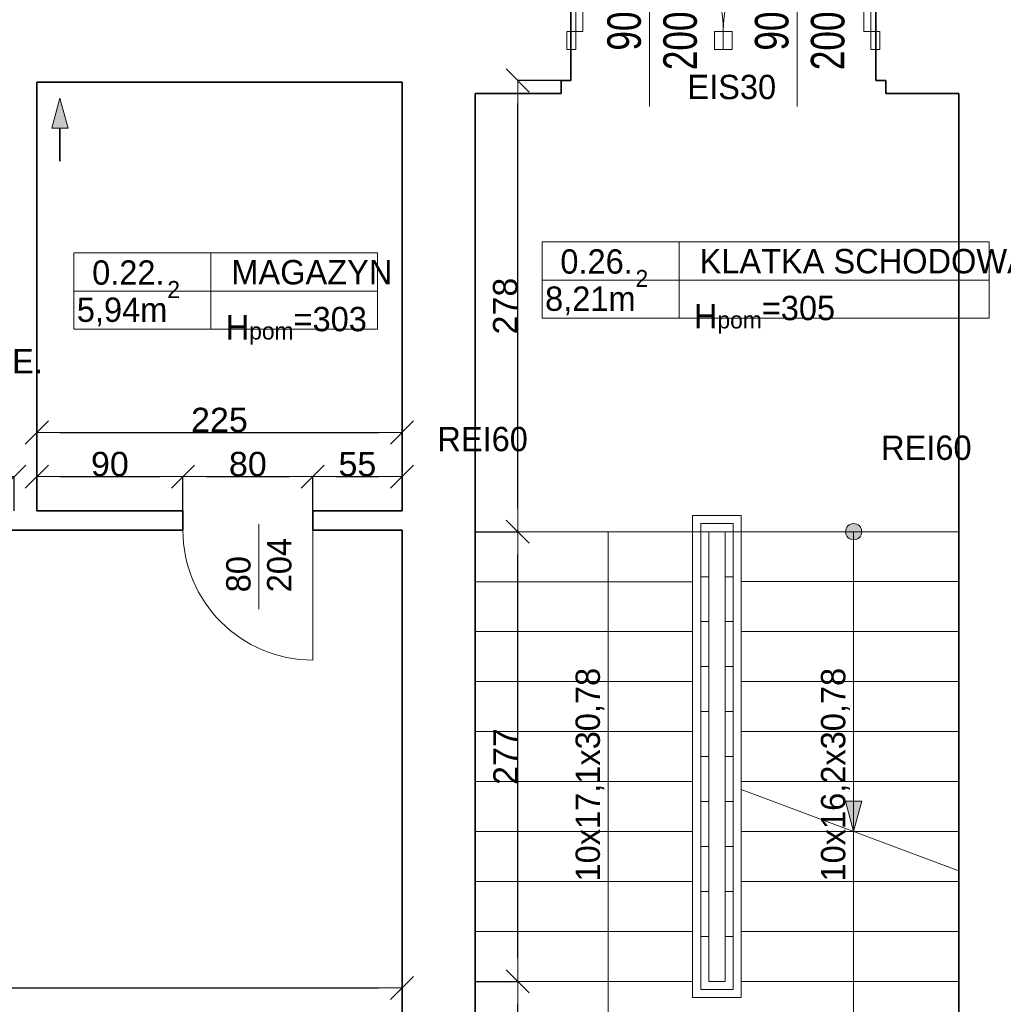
# Model space of a CAD drawing. Header units: metres. Extents: x 7506757 to 756746378, y 5735207 to 582114514.
# Tile 116 of 256: x 7694209 to 7700269, y 5824413 to 5830479. Entities that reach past the tile are written whole.
import ezdxf

# ---------------------------------------------------------------- set-up
doc = ezdxf.new("R2010")
doc.units = ezdxf.units.M
doc.header["$MEASUREMENT"] = 0
doc.header["$PDMODE"] = 2
doc.layers.get('0').update_dxf_attribs({"color": 250, "linetype": 'CONTINUOUS', "lineweight": 100, "plot": 0})
doc.layers.get('Defpoints').update_dxf_attribs({"linetype": 'CONTINUOUS'})
for name, color, linetype, lineweight in [('2D - Ogolne46', 7, 'CONTINUOUS', 18), ('7 - linia widok1', 7, 'CONTINUOUS', 13), ('M_OCIANA1', 7, 'CONTINUOUS', 13), ('M_OCIANA6', 5, 'CONTINUOUS', 35), ('M_OPISY141', 7, 'CONTINUOUS', 0), ('m_umeblowanie1', 7, 'CONTINUOUS', 13), ('NAPISY', 7, 'CONTINUOUS', 20), ('opis1', 7, 'CONTINUOUS', 13), ('OTWORY', 90, 'CONTINUOUS', 15), ('WYMIARY', 8, 'CONTINUOUS', 13)]:
    doc.layers.add(name, color=color, linetype=linetype, lineweight=lineweight)
doc.layers.add('M_OCIANA', color=7, linetype='CONTINUOUS')
doc.layers.add('PWYMIAR', color=7, linetype='CONTINUOUS')
doc.styles.add('arial', font='arial.ttf', dxfattribs={"width": 0.75, "height": 25})
doc.styles.add('GENERATED_STYLE_1', font='arial.ttf')
doc.styles.add('GENERATED_STYLE_2', font='txt')
doc.styles.add('GENERATED_STYLE_5', font='txt')
doc.dimstyles.new('GENERATED_STYLE__1', dxfattribs={"dimtxt": 150, "dimasz": 142.5, "dimexe": 0.18, "dimexo": 0, "dimgap": 0.09, "dimtad": 1, "dimdec": 0, "dimlfac": 0.1, "dimzin": 0, "dimdsep": 46, "dimtxsty": 'GENERATED_STYLE_1', "dimblk": 'ARROWHEAD_6', "dimblk1": 'ARROWHEAD_6', "dimblk2": 'ARROWHEAD_6', "dimcen": 0.09, "dimclrd": 251, "dimclre": 251, "dimclrt": 7, "dimazin": 0, "dimtfac": 1, "dimtdec": 4, "dimtmove": 0, "dimatfit": 3, "dimfxl": 0, "dimtolj": 1, "dimtzin": 0, "dimarcsym": 0})
doc.dimstyles.new('GENERATED_STYLE__2', dxfattribs={"dimtxt": 150, "dimasz": 142.5, "dimexe": 0.18, "dimexo": 0, "dimgap": 0.09, "dimtad": 1, "dimtih": 1, "dimtoh": 1, "dimdec": 0, "dimlfac": 0.1, "dimzin": 0, "dimdsep": 46, "dimtxsty": 'GENERATED_STYLE_1', "dimblk": 'ARROWHEAD_6', "dimblk1": 'ARROWHEAD_6', "dimblk2": 'ARROWHEAD_6', "dimcen": 0.09, "dimclrd": 251, "dimclre": 251, "dimclrt": 7, "dimazin": 0, "dimtfac": 1, "dimtdec": 4, "dimtmove": 0, "dimatfit": 3, "dimfxl": 0, "dimtolj": 1, "dimtzin": 0, "dimarcsym": 0})
doc.dimstyles.new('GENERATED_STYLE__3', dxfattribs={"dimtxt": 150, "dimasz": 142.5, "dimexe": 0.18, "dimexo": 0, "dimgap": 0.09, "dimtad": 1, "dimdec": 0, "dimlfac": 0.1, "dimzin": 0, "dimdsep": 46, "dimtxsty": 'GENERATED_STYLE_1', "dimblk": 'ARROWHEAD_6', "dimblk1": 'ARROWHEAD_6', "dimblk2": 'ARROWHEAD_6', "dimcen": 0.09, "dimclrd": 251, "dimclre": 251, "dimclrt": 7, "dimazin": 0, "dimtfac": 1, "dimtdec": 4, "dimtmove": 2, "dimatfit": 3, "dimfxl": 0, "dimtolj": 1, "dimtzin": 0, "dimarcsym": 0})

# ---------------------------------------------------------------- blocks, each defined once
blk = doc.blocks.new('Linia_44', base_point=(602167.1, 276345.4))
at = {"layer": 'M_OCIANA1', "linetype": 'Continuous'}
blk.add_hatch(color=256, dxfattribs=at).paths.add_polyline_path([(602167.1, 274498.6), (602117.1, 274685.2), (602217.1, 274685.2)], flags=0)
for p, q in [((602167.1, 276345.4), (602167.1, 274685.2)), ((602167.1, 274498.6), (602117.1, 274685.2)), ((602117.1, 274685.2), (602217.1, 274685.2)), ((602167.1, 274498.6), (602217.1, 274685.2))]:
    blk.add_line(p, q, dxfattribs=at)
blk = doc.blocks.new('Linia_54', base_point=(597276.8, 279017.4))
at = {"layer": 'M_OCIANA1', "linetype": 'Continuous'}
blk.add_hatch(color=256, dxfattribs=at).paths.add_polyline_path([(597276.8, 279017.4), (597326.8, 278830.8), (597226.8, 278830.8)], flags=0)
for p, q in [((597276.8, 279017.4), (597226.8, 278830.8)), ((597276.8, 279017.4), (597326.8, 278830.8)), ((597326.8, 278830.8), (597226.8, 278830.8))]:
    blk.add_line(p, q, dxfattribs=at)
at = {"layer": 'M_OCIANA6', "linetype": 'Continuous'}
blk.add_line((597276.8, 278830.8), (597276.8, 278627.5), dxfattribs=at)
blk = doc.blocks.new('Polilinia_5', base_point=(602167.1, 276345.4))
at = {"layer": 'M_OCIANA1', "linetype": 'Continuous'}
blk.add_hatch(color=256, dxfattribs=at).paths.add_polyline_path([(602217.1, 276345.4), (602213.3, 276364.5), (602202.5, 276380.8), (602186.3, 276391.6), (602167.1, 276395.4), (602148, 276391.6), (602131.8, 276380.8), (602120.9, 276364.5), (602117.1, 276345.4), (602120.9, 276326.3), (602131.8, 276310), (602148, 276299.2), (602167.1, 276295.4), (602186.3, 276299.2), (602202.5, 276310), (602213.3, 276326.3)], flags=0)
at = {"layer": 'M_OCIANA1', "linetype": 'Continuous', "flags": 128}
blk.add_lwpolyline([(602167.1, 276295.4), (602167.1, 273004.8), (600654.7, 273004.8), (600654.7, 276345.4)], dxfattribs=at)
at = {"layer": 'M_OCIANA1', "linetype": 'Continuous'}
blk.add_circle((602167.1, 276345.4), 50, dxfattribs=at)
blk = doc.blocks.new('ARROWHEAD_6')
at = {"color": 0, "linetype": 'Continuous', "lineweight": 0}
for p, q in [((-0.5, -0.5), (0.5, 0.5)), ((0, 0), (-1, 0))]:
    blk.add_line(p, q, dxfattribs=at)
blk = doc.blocks.new('*D5919')
at = {"layer": 'Defpoints', "color": 0, "linetype": 'Continuous', "transparency": 16777216}
for p in [(7694174.6, 5827663.7), (7691234.6, 5827454), (7694174.6, 5827454)]:
    blk.add_point(p, dxfattribs=at)
at = {"layer": 'PWYMIAR', "color": 251, "linetype": 'Continuous', "lineweight": -2, "transparency": 16777216}
for p, q in [((7691234.6, 5827454), (7691234.6, 5827663.9)), ((7691377.1, 5827663.7), (7694032.1, 5827663.7)), ((7694174.6, 5827454), (7694174.6, 5827663.9))]:
    blk.add_line(p, q, dxfattribs=at)
at = {"layer": 'PWYMIAR', "color": 251, "linetype": 'Continuous', "lineweight": -2, "transparency": 16777216, "xscale": 142.5, "yscale": 142.5, "zscale": 142.5, "rotation": 180}
blk.add_blockref('ARROWHEAD_6', (7691234.6, 5827663.7), dxfattribs=at)
at = {"layer": 'PWYMIAR', "color": 251, "linetype": 'Continuous', "lineweight": -2, "transparency": 16777216, "xscale": 142.5, "yscale": 142.5, "zscale": 142.5}
blk.add_blockref('ARROWHEAD_6', (7694174.6, 5827663.7), dxfattribs=at)
at = {"layer": 'PWYMIAR', "color": 7, "linetype": 'Continuous', "lineweight": 13, "transparency": 16777216, "insert": (7692704.6, 5827740.4), "char_height": 150, "attachment_point": 5, "style": 'GENERATED_STYLE_1'}
blk.add_mtext('\\A1;294', dxfattribs=at)
blk = doc.blocks.new('*D5920')
at = {"layer": 'Defpoints', "color": 0, "linetype": 'Continuous', "transparency": 16777216}
for p in [(7695214.6, 5827663.7), (7694314.6, 5827454), (7695214.6, 5827454)]:
    blk.add_point(p, dxfattribs=at)
at = {"layer": 'PWYMIAR', "color": 251, "linetype": 'Continuous', "lineweight": -2, "transparency": 16777216}
for p, q in [((7694314.6, 5827454), (7694314.6, 5827663.9)), ((7694457.1, 5827663.7), (7695072.1, 5827663.7)), ((7695214.6, 5827454), (7695214.6, 5827663.9))]:
    blk.add_line(p, q, dxfattribs=at)
at = {"layer": 'PWYMIAR', "color": 251, "linetype": 'Continuous', "lineweight": -2, "transparency": 16777216, "xscale": 142.5, "yscale": 142.5, "zscale": 142.5, "rotation": 180}
blk.add_blockref('ARROWHEAD_6', (7694314.6, 5827663.7), dxfattribs=at)
at = {"layer": 'PWYMIAR', "color": 251, "linetype": 'Continuous', "lineweight": -2, "transparency": 16777216, "xscale": 142.5, "yscale": 142.5, "zscale": 142.5}
blk.add_blockref('ARROWHEAD_6', (7695214.6, 5827663.7), dxfattribs=at)
at = {"layer": 'PWYMIAR', "color": 7, "linetype": 'Continuous', "lineweight": 13, "transparency": 16777216, "insert": (7694764.6, 5827740.4), "char_height": 150, "attachment_point": 5, "style": 'GENERATED_STYLE_1'}
blk.add_mtext('\\A1;90', dxfattribs=at)
blk = doc.blocks.new('*D5921')
at = {"layer": 'Defpoints', "color": 0, "linetype": 'Continuous', "transparency": 16777216}
for p in [(7696014.6, 5827663.7), (7695214.6, 5827454), (7696014.6, 5827454)]:
    blk.add_point(p, dxfattribs=at)
at = {"layer": 'PWYMIAR', "color": 251, "linetype": 'Continuous', "lineweight": -2, "transparency": 16777216}
for p, q in [((7695214.6, 5827454), (7695214.6, 5827663.9)), ((7695357.1, 5827663.7), (7695872.1, 5827663.7)), ((7696014.6, 5827454), (7696014.6, 5827663.9))]:
    blk.add_line(p, q, dxfattribs=at)
at = {"layer": 'PWYMIAR', "color": 251, "linetype": 'Continuous', "lineweight": -2, "transparency": 16777216, "xscale": 142.5, "yscale": 142.5, "zscale": 142.5, "rotation": 180}
blk.add_blockref('ARROWHEAD_6', (7695214.6, 5827663.7), dxfattribs=at)
at = {"layer": 'PWYMIAR', "color": 251, "linetype": 'Continuous', "lineweight": -2, "transparency": 16777216, "xscale": 142.5, "yscale": 142.5, "zscale": 142.5}
blk.add_blockref('ARROWHEAD_6', (7696014.6, 5827663.7), dxfattribs=at)
at = {"layer": 'PWYMIAR', "color": 7, "linetype": 'Continuous', "lineweight": 13, "transparency": 16777216, "insert": (7695614.6, 5827740.4), "char_height": 150, "attachment_point": 5, "style": 'GENERATED_STYLE_1'}
blk.add_mtext('\\A1;80', dxfattribs=at)
blk = doc.blocks.new('*D5922')
at = {"layer": 'Defpoints', "color": 0, "linetype": 'Continuous', "transparency": 16777216}
for p in [(7696564.6, 5827663.7), (7696014.6, 5827454), (7696564.6, 5827454)]:
    blk.add_point(p, dxfattribs=at)
at = {"layer": 'PWYMIAR', "color": 251, "linetype": 'Continuous', "lineweight": -2, "transparency": 16777216}
for p, q in [((7696014.6, 5827454), (7696014.6, 5827663.9)), ((7696157.1, 5827663.7), (7696422.1, 5827663.7)), ((7696564.6, 5827454), (7696564.6, 5827663.9))]:
    blk.add_line(p, q, dxfattribs=at)
at = {"layer": 'PWYMIAR', "color": 251, "linetype": 'Continuous', "lineweight": -2, "transparency": 16777216, "xscale": 142.5, "yscale": 142.5, "zscale": 142.5, "rotation": 180}
blk.add_blockref('ARROWHEAD_6', (7696014.6, 5827663.7), dxfattribs=at)
at = {"layer": 'PWYMIAR', "color": 251, "linetype": 'Continuous', "lineweight": -2, "transparency": 16777216, "xscale": 142.5, "yscale": 142.5, "zscale": 142.5}
blk.add_blockref('ARROWHEAD_6', (7696564.6, 5827663.7), dxfattribs=at)
at = {"layer": 'PWYMIAR', "color": 7, "linetype": 'Continuous', "lineweight": 13, "transparency": 16777216, "insert": (7696289.6, 5827740.1), "char_height": 150, "attachment_point": 5, "style": 'GENERATED_STYLE_1'}
blk.add_mtext('\\A1;55', dxfattribs=at)
blk = doc.blocks.new('*D5924')
at = {"layer": 'Defpoints', "color": 0, "linetype": 'Continuous', "transparency": 16777216}
for p in [(7692040, 5827334), (7695214.6, 5827334), (7694684.6, 5823274)]:
    blk.add_point(p, dxfattribs=at)
at = {"layer": 'PWYMIAR', "color": 251, "linetype": 'Continuous', "lineweight": -2, "transparency": 16777216}
for p, q in [((7695214.6, 5827334), (7692039.8, 5827334)), ((7692040, 5823416.5), (7692040, 5827191.5)), ((7694684.6, 5823274), (7692039.8, 5823274))]:
    blk.add_line(p, q, dxfattribs=at)
at = {"layer": 'PWYMIAR', "color": 251, "linetype": 'Continuous', "lineweight": -2, "transparency": 16777216, "xscale": 142.5, "yscale": 142.5, "zscale": 142.5}
for p, rotation in [((7692040, 5827334), 90), ((7692040, 5823274), 270)]:
    blk.add_blockref('ARROWHEAD_6', p, dxfattribs=dict(at, rotation=rotation))
at = {"layer": 'PWYMIAR', "color": 7, "linetype": 'Continuous', "lineweight": 13, "transparency": 16777216, "insert": (7691963.3, 5825304), "char_height": 150, "attachment_point": 5, "rotation": 90, "style": 'GENERATED_STYLE_1'}
blk.add_mtext('\\A1;406', dxfattribs=at)
blk = doc.blocks.new('*D5925')
at = {"layer": 'Defpoints', "color": 0, "linetype": 'Continuous', "transparency": 16777216}
for p in [(7696564.6, 5824513.8), (7691234.6, 5823274), (7696564.6, 5823274)]:
    blk.add_point(p, dxfattribs=at)
at = {"layer": 'PWYMIAR', "color": 251, "linetype": 'Continuous', "lineweight": -2, "transparency": 16777216}
for p, q in [((7691234.6, 5823274), (7691234.6, 5824514)), ((7691377.1, 5824513.8), (7696422.1, 5824513.8)), ((7696564.6, 5823274), (7696564.6, 5824514))]:
    blk.add_line(p, q, dxfattribs=at)
at = {"layer": 'PWYMIAR', "color": 251, "linetype": 'Continuous', "lineweight": -2, "transparency": 16777216, "xscale": 142.5, "yscale": 142.5, "zscale": 142.5, "rotation": 180}
blk.add_blockref('ARROWHEAD_6', (7691234.6, 5824513.8), dxfattribs=at)
at = {"layer": 'PWYMIAR', "color": 251, "linetype": 'Continuous', "lineweight": -2, "transparency": 16777216, "xscale": 142.5, "yscale": 142.5, "zscale": 142.5}
blk.add_blockref('ARROWHEAD_6', (7696564.6, 5824513.8), dxfattribs=at)
at = {"layer": 'PWYMIAR', "color": 7, "linetype": 'Continuous', "lineweight": 13, "transparency": 16777216, "insert": (7693899.6, 5824590.5), "char_height": 150, "attachment_point": 5, "style": 'GENERATED_STYLE_1'}
blk.add_mtext('\\A1;533', dxfattribs=at)
blk = doc.blocks.new('*D5926')
at = {"layer": 'Defpoints', "color": 0, "linetype": 'Continuous', "transparency": 16777216}
for p in [(7696564.6, 5827935.5), (7694314.6, 5827454), (7696564.6, 5827454)]:
    blk.add_point(p, dxfattribs=at)
at = {"layer": 'PWYMIAR', "color": 251, "linetype": 'Continuous', "lineweight": -2, "transparency": 16777216}
for p, q in [((7694314.6, 5827454), (7694314.6, 5827935.7)), ((7694457.1, 5827935.5), (7696422.1, 5827935.5)), ((7696564.6, 5827454), (7696564.6, 5827935.7))]:
    blk.add_line(p, q, dxfattribs=at)
at = {"layer": 'PWYMIAR', "color": 251, "linetype": 'Continuous', "lineweight": -2, "transparency": 16777216, "xscale": 142.5, "yscale": 142.5, "zscale": 142.5, "rotation": 180}
blk.add_blockref('ARROWHEAD_6', (7694314.6, 5827935.5), dxfattribs=at)
at = {"layer": 'PWYMIAR', "color": 251, "linetype": 'Continuous', "lineweight": -2, "transparency": 16777216, "xscale": 142.5, "yscale": 142.5, "zscale": 142.5}
blk.add_blockref('ARROWHEAD_6', (7696564.6, 5827935.5), dxfattribs=at)
at = {"layer": 'PWYMIAR', "color": 7, "linetype": 'Continuous', "lineweight": 13, "transparency": 16777216, "insert": (7695439.6, 5828012.2), "char_height": 150, "attachment_point": 5, "style": 'GENERATED_STYLE_1'}
blk.add_mtext('\\A1;225', dxfattribs=at)
blk = doc.blocks.new('*D5966')
at = {"layer": 'Defpoints', "color": 0, "linetype": 'Continuous', "transparency": 16777216}
for p in [(7697014.6, 5824554), (7697277.7, 5824554), (7697014.6, 5823274)]:
    blk.add_point(p, dxfattribs=at)
at = {"layer": 'PWYMIAR', "color": 251, "linetype": 'Continuous', "lineweight": -2, "transparency": 16777216}
for p, q in [((7697014.6, 5824554), (7697277.9, 5824554)), ((7697277.7, 5823416.5), (7697277.7, 5824411.5)), ((7697014.6, 5823274), (7697277.9, 5823274))]:
    blk.add_line(p, q, dxfattribs=at)
at = {"layer": 'PWYMIAR', "color": 251, "linetype": 'Continuous', "lineweight": -2, "transparency": 16777216, "xscale": 142.5, "yscale": 142.5, "zscale": 142.5}
for p, rotation in [((7697277.7, 5824554), 90), ((7697277.7, 5823274), 270)]:
    blk.add_blockref('ARROWHEAD_6', p, dxfattribs=dict(at, rotation=rotation))
at = {"layer": 'PWYMIAR', "color": 7, "linetype": 'Continuous', "lineweight": 13, "transparency": 16777216, "insert": (7697201, 5823914), "char_height": 150, "attachment_point": 5, "rotation": 90, "style": 'GENERATED_STYLE_1'}
blk.add_mtext('\\A1;128', dxfattribs=at)
blk = doc.blocks.new('*D5967')
at = {"layer": 'Defpoints', "color": 0, "linetype": 'Continuous', "transparency": 16777216}
for p in [(7697014.6, 5827324.6), (7697277.7, 5827324.6), (7697014.6, 5824554)]:
    blk.add_point(p, dxfattribs=at)
at = {"layer": 'PWYMIAR', "color": 251, "linetype": 'Continuous', "lineweight": -2, "transparency": 16777216}
for p, q in [((7697014.6, 5827324.6), (7697277.9, 5827324.6)), ((7697277.7, 5824696.5), (7697277.7, 5827182.1)), ((7697014.6, 5824554), (7697277.9, 5824554))]:
    blk.add_line(p, q, dxfattribs=at)
at = {"layer": 'PWYMIAR', "color": 251, "linetype": 'Continuous', "lineweight": -2, "transparency": 16777216, "xscale": 142.5, "yscale": 142.5, "zscale": 142.5}
for p, rotation in [((7697277.7, 5827324.6), 90), ((7697277.7, 5824554), 270)]:
    blk.add_blockref('ARROWHEAD_6', p, dxfattribs=dict(at, rotation=rotation))
at = {"layer": 'PWYMIAR', "color": 7, "linetype": 'Continuous', "lineweight": 13, "transparency": 16777216, "insert": (7697202.3, 5825939.3), "char_height": 150, "attachment_point": 5, "rotation": 90, "style": 'GENERATED_STYLE_1'}
blk.add_mtext('\\A1;277', dxfattribs=at)
blk = doc.blocks.new('*D5968')
at = {"layer": 'Defpoints', "color": 0, "linetype": 'Continuous', "transparency": 16777216}
for p in [(7697277.7, 5830104.6), (7697604.6, 5830104.6), (7697014.6, 5827324.6)]:
    blk.add_point(p, dxfattribs=at)
at = {"layer": 'PWYMIAR', "color": 251, "linetype": 'Continuous', "lineweight": -2, "transparency": 16777216}
for p, q in [((7697604.6, 5830104.6), (7697277.5, 5830104.6)), ((7697277.7, 5827467.1), (7697277.7, 5829962.1)), ((7697014.6, 5827324.6), (7697277.9, 5827324.6))]:
    blk.add_line(p, q, dxfattribs=at)
at = {"layer": 'PWYMIAR', "color": 251, "linetype": 'Continuous', "lineweight": -2, "transparency": 16777216, "xscale": 142.5, "yscale": 142.5, "zscale": 142.5}
for p, rotation in [((7697277.7, 5830104.6), 90), ((7697277.7, 5827324.6), 270)]:
    blk.add_blockref('ARROWHEAD_6', p, dxfattribs=dict(at, rotation=rotation))
at = {"layer": 'PWYMIAR', "color": 7, "linetype": 'Continuous', "lineweight": 13, "transparency": 16777216, "insert": (7697201, 5828714.6), "char_height": 150, "attachment_point": 5, "rotation": 90, "style": 'GENERATED_STYLE_1'}
blk.add_mtext('\\A1;278', dxfattribs=at)
blk = doc.blocks.new('DRZWI80')
at = {"layer": 'OTWORY'}
blk.add_line((-46, -31.55), (-46, 31.55), dxfattribs=at)
for points in [[(-87, 10), (-87, 92), (-83, 92), (-83, 10)], [(-92, 0), (-92, 10), (-87, 10), (-87, 0)], [(-5, 0), (-5, 10), (0, 10), (0, 0)]]:
    blk.add_lwpolyline(points, close=True, dxfattribs=at)
blk.add_arc((-87, 10), 82, 0, 90, dxfattribs=at)

msp = doc.modelspace()

# ---------------------------------------------------------------- linework, layer by layer
at = {"layer": '7 - linia widok1', "linetype": 'Continuous'}
msp.add_line((7695681.9, 5827371.3), (7695681.9, 5826846.8), dxfattribs=at)
at = {"layer": 'M_OCIANA6', "linetype": 'Continuous'}
for p, q in [((7697604.6, 5830534.6), (7697604.6, 5830104.6)), ((7699484.6, 5830534.6), (7699484.6, 5830104.6)), ((7699484.6, 5830534.6), (7699484.6, 5830104.6)), ((7694314.6, 5827454), (7694314.6, 5830094)), ((7696564.6, 5830094), (7694314.6, 5830094)), ((7696564.6, 5827454), (7696564.6, 5830094)), ((7697604.6, 5830104.6), (7697544.6, 5830104.6)), ((7697544.6, 5830104.6), (7697544.6, 5830024.6)), ((7699484.6, 5830104.6), (7699544.6, 5830104.6)), ((7699544.6, 5830104.6), (7699544.6, 5830024.6)), ((7697014.6, 5823274), (7697014.6, 5830024.6)), ((7697544.6, 5830024.6), (7697014.6, 5830024.6)), ((7699544.6, 5830024.6), (7699994.6, 5830024.6)), ((7699994.6, 5823274), (7699994.6, 5830024.6)), ((7695214.6, 5827454), (7694314.6, 5827454)), ((7695214.6, 5827334), (7695214.6, 5827454)), ((7696014.6, 5827334), (7696014.6, 5827454)), ((7696564.6, 5827454), (7696014.6, 5827454)), ((7695214.6, 5827334), (7691234.6, 5827334)), ((7696564.6, 5827334), (7696014.6, 5827334)), ((7696564.6, 5823274), (7696564.6, 5827334))]:
    msp.add_line(p, q, dxfattribs=at)
at = {"layer": 'M_OPISY141', "linetype": 'Continuous'}
for p, q in [((7697427.7, 5829110.6), (7700181.1, 5829110.6)), ((7697427.7, 5828639.5), (7697427.7, 5829110.6)), ((7698272.3, 5829110.6), (7698272.3, 5828639.5)), ((7700181.1, 5828639.5), (7700181.1, 5829110.6)), ((7694542.9, 5829042.6), (7696413.9, 5829042.6)), ((7694542.9, 5828571.5), (7694542.9, 5829042.6)), ((7695387.5, 5829042.6), (7695387.5, 5828571.5)), ((7696413.9, 5829042.6), (7696413.9, 5828571.5)), ((7694542.9, 5828807), (7696413.9, 5828807)), ((7700181.1, 5828639.5), (7697427.7, 5828639.5)), ((7696413.9, 5828571.5), (7694542.9, 5828571.5))]:
    msp.add_line(p, q, dxfattribs=at)
at = {"layer": 'm_umeblowanie1', "linetype": 'Continuous'}
for p, q in [((7697427.7, 5828875.1), (7700181.1, 5828875.1)), ((7698354.6, 5827424.6), (7698354.6, 5824454)), ((7698354.6, 5827424.6), (7698654.6, 5827424.6)), ((7698654.6, 5827424.6), (7698654.6, 5824454)), ((7696014.6, 5827334), (7696014.6, 5826534)), ((7697014.6, 5827324.6), (7698354.6, 5827324.6)), ((7698304.6, 5827324.6), (7698604.6, 5827324.6)), ((7698404.6, 5827374.6), (7698404.6, 5824504)), ((7698404.6, 5827374.6), (7698604.6, 5827374.6)), ((7698404.6, 5827324.6), (7698454.6, 5827324.6)), ((7698454.6, 5827324.6), (7698454.6, 5824554)), ((7698554.6, 5827324.6), (7698554.6, 5824554)), ((7698554.6, 5827324.6), (7698654.6, 5827324.6)), ((7698604.6, 5827374.6), (7698604.6, 5824504)), ((7698654.6, 5827324.6), (7699994.6, 5827324.6)), ((7697014.6, 5827016.7), (7698354.6, 5827016.7)), ((7698404.6, 5827047.5), (7698454.6, 5827047.5)), ((7698554.6, 5827047.5), (7698604.6, 5827047.5)), ((7698654.6, 5827016.8), (7699994.6, 5827016.8)), ((7698404.6, 5826770.5), (7698454.6, 5826770.5)), ((7698554.6, 5826770.5), (7698604.6, 5826770.5)), ((7697014.6, 5826708.9), (7698354.6, 5826708.9)), ((7698654.6, 5826709), (7699994.6, 5826709)), ((7698404.6, 5826493.4), (7698454.6, 5826493.4)), ((7698554.6, 5826493.4), (7698604.6, 5826493.4)), ((7697014.6, 5826401), (7698354.6, 5826401)), ((7698654.6, 5826401.2), (7699994.6, 5826401.2)), ((7698404.6, 5826216.3), (7698454.6, 5826216.3)), ((7698554.6, 5826216.3), (7698604.6, 5826216.3)), ((7697014.6, 5826093.2), (7698354.6, 5826093.2)), ((7698654.6, 5826093.4), (7699994.6, 5826093.4)), ((7698404.6, 5825939.3), (7698454.6, 5825939.3)), ((7698554.6, 5825939.3), (7698604.6, 5825939.3)), ((7697014.6, 5825785.4), (7698354.6, 5825785.4)), ((7698654.6, 5825785.6), (7699994.6, 5825785.6)), ((7698654.6, 5825737.2), (7699994.6, 5825235.1)), ((7698404.6, 5825662.2), (7698454.6, 5825662.2)), ((7698554.6, 5825662.2), (7698604.6, 5825662.2)), ((7697014.6, 5825477.5), (7698354.6, 5825477.5)), ((7698654.6, 5825477.8), (7699994.6, 5825477.8)), ((7698404.6, 5825385.2), (7698454.6, 5825385.2)), ((7698554.6, 5825385.2), (7698604.6, 5825385.2)), ((7697014.6, 5825169.7), (7698354.6, 5825169.7)), ((7698654.6, 5825170), (7699994.6, 5825170)), ((7698404.6, 5825108.1), (7698454.6, 5825108.1)), ((7698554.6, 5825108.1), (7698604.6, 5825108.1)), ((7697014.6, 5824861.8), (7698354.6, 5824861.8)), ((7698404.6, 5824831.1), (7698454.6, 5824831.1)), ((7698554.6, 5824831.1), (7698604.6, 5824831.1)), ((7698654.6, 5824862.2), (7699994.6, 5824862.2)), ((7698354.6, 5824554), (7697014.6, 5824554)), ((7697014.6, 5824554), (7698354.6, 5824554)), ((7697014.6, 5824554), (7698354.6, 5824554)), ((7698454.6, 5824554), (7698554.6, 5824554)), ((7699994.6, 5824554), (7698654.6, 5824554)), ((7698654.6, 5824554), (7699994.6, 5824554)), ((7698654.6, 5824554), (7699994.6, 5824554)), ((7698404.6, 5824504), (7698604.6, 5824504)), ((7698354.6, 5824454), (7698654.6, 5824454))]:
    msp.add_line(p, q, dxfattribs=at)
msp.add_arc((7696014.6, 5827334), 800, 180, 270, dxfattribs=at)

# ---------------------------------------------------------------- block references
at = {"layer": 'M_OCIANA', "color": 5, "linetype": 'Continuous', "lineweight": 35}
msp.add_blockref('Linia_54', (7694456.7, 5829996.5), dxfattribs=at)
at = {"layer": 'M_OCIANA', "linetype": 'Continuous'}
for name in ['Polilinia_5', 'Linia_44']:
    msp.add_blockref(name, (7699347, 5827324.6), dxfattribs=at)
at = {"layer": 'OTWORY', "yscale": 11.08695652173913, "zscale": 11.08695652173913}
for p, xscale in [((7698599.6, 5830295), 11.08695652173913), ((7698488.8, 5830295), -11.08695652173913)]:
    msp.add_blockref('DRZWI80', p, dxfattribs=dict(at, xscale=xscale))

# ---------------------------------------------------------------- texts
at = {"layer": '2D - Ogolne46', "linetype": 'Continuous', "char_height": 150, "attachment_point": 7, "style": 'GENERATED_STYLE_2'}
for s, insert in [('{8,21m\\A1{\\H0.7x;\\S2^  ;}}', (7697445.9, 5828657.4)), ('{5,94m\\A1{\\H0.7x;\\S2^  ;}}', (7694561.1, 5828589.4))]:
    msp.add_mtext(s, dxfattribs=dict(at, insert=insert))
at = {"layer": 'NAPISY', "char_height": 206.96, "attachment_point": 9, "rotation": 90, "style": 'arial'}
for insert in [(7698384.2, 5830529.5), (7699293.4, 5830529.5)]:
    msp.add_mtext('\\P90\\P200', dxfattribs=dict(at, insert=insert))
at = {"layer": 'opis1', "linetype": 'Continuous', "char_height": 150, "attachment_point": 1, "style": 'GENERATED_STYLE_2'}
for s, insert in [('{0.26.}', (7697540.2, 5829064.4)), ('{KLATKA SCHODOWA}', (7698397.9, 5829066.4)), ('{0.22.}', (7694655.4, 5828996.3)), ('{MAGAZYN}', (7695513.1, 5828998.4)), ('{H\\A1{\\H0.7x;\\S ^ pom;}=305}', (7698363.2, 5828828.8)), ('{H\\A1{\\H0.7x;\\S ^ pom;}=303}', (7695478.4, 5828760.7))]:
    msp.add_mtext(s, dxfattribs=dict(at, insert=insert))
at = {"layer": 'opis1', "linetype": 'Continuous', "insert": (7692724.8, 5828450.1), "char_height": 150, "width": 1365.752, "attachment_point": 1, "style": 'GENERATED_STYLE_2'}
msp.add_mtext('{POM.SOCJALNE.}', dxfattribs=at)
at = {"layer": 'opis1', "linetype": 'Continuous', "insert": (7695481.2, 5826951.3), "char_height": 150, "width": 563.056, "attachment_point": 1, "rotation": 90, "line_spacing_factor": 1.007581, "style": 'GENERATED_STYLE_2'}
msp.add_mtext('{80\\P204}', dxfattribs=at)
at = {"layer": 'opis1', "linetype": 'Continuous', "char_height": 150, "attachment_point": 1, "rotation": 90, "style": 'GENERATED_STYLE_5'}
for s, insert in [('{10x17,1x30,78}', (7697633.8, 5825169.7)), ('{10x16,2x30,78}', (7699145.8, 5825169.7))]:
    msp.add_mtext(s, dxfattribs=dict(at, insert=insert))
at = {"layer": 'WYMIARY', "color": 11, "linetype": 'ByBlock', "lineweight": 18, "true_color": 0xf57f8e, "char_height": 150, "attachment_point": 1, "style": 'GENERATED_STYLE_2'}
for s, insert in [('EIS30', (7698323.2, 5830139.4)), ('REI60', (7696782.4, 5827970.5)), ('REI60', (7699516.4, 5827916.9))]:
    msp.add_mtext(s, dxfattribs=dict(at, insert=insert))

# ---------------------------------------------------------------- dimensions: what is measured, and where the dimension line sits
at = {"layer": 'PWYMIAR', "color": 251, "linetype": 'Continuous', "lineweight": 13}
for base, p1, p2, dimstyle, picture, middle in [((7697277.7, 5830104.6), (7697014.6, 5827324.6), (7697604.6, 5830104.6), 'GENERATED_STYLE__1', '*D5968', (7697201, 5828714.6)), ((7692040, 5827334), (7694684.6, 5823274), (7695214.6, 5827334), 'GENERATED_STYLE__1', '*D5924', (7691963.3, 5825304)), ((7697277.7, 5827324.6), (7697014.6, 5824554), (7697014.6, 5827324.6), 'GENERATED_STYLE__1', '*D5967', (7697202.3, 5825939.3)), ((7697277.7, 5824554), (7697014.6, 5823274), (7697014.6, 5824554), 'GENERATED_STYLE__3', '*D5966', (7697201, 5823914))]:
    dim = msp.add_linear_dim(base=base, p1=p1, p2=p2, angle=90, dimstyle=dimstyle, dxfattribs=at)
    dim.commit()
    dim.dimension.update_dxf_attribs({"geometry": picture, "text_midpoint": middle})
for base, p1, p2, picture, middle in [((7696564.6, 5827935.5), (7694314.6, 5827454), (7696564.6, 5827454), '*D5926', (7695439.6, 5828012.2)), ((7694174.6, 5827663.7), (7691234.6, 5827454), (7694174.6, 5827454), '*D5919', (7692704.6, 5827740.4)), ((7695214.6, 5827663.7), (7694314.6, 5827454), (7695214.6, 5827454), '*D5920', (7694764.6, 5827740.4)), ((7696014.6, 5827663.7), (7695214.6, 5827454), (7696014.6, 5827454), '*D5921', (7695614.6, 5827740.4)), ((7696564.6, 5827663.7), (7696014.6, 5827454), (7696564.6, 5827454), '*D5922', (7696289.6, 5827740.1)), ((7696564.6, 5824513.8), (7691234.6, 5823274), (7696564.6, 5823274), '*D5925', (7693899.6, 5824590.5))]:
    dim = msp.add_linear_dim(base=base, p1=p1, p2=p2, dimstyle='GENERATED_STYLE__2', dxfattribs=at)
    dim.commit()
    dim.dimension.update_dxf_attribs({"geometry": picture, "text_midpoint": middle})

doc.saveas('drawing.dxf')
